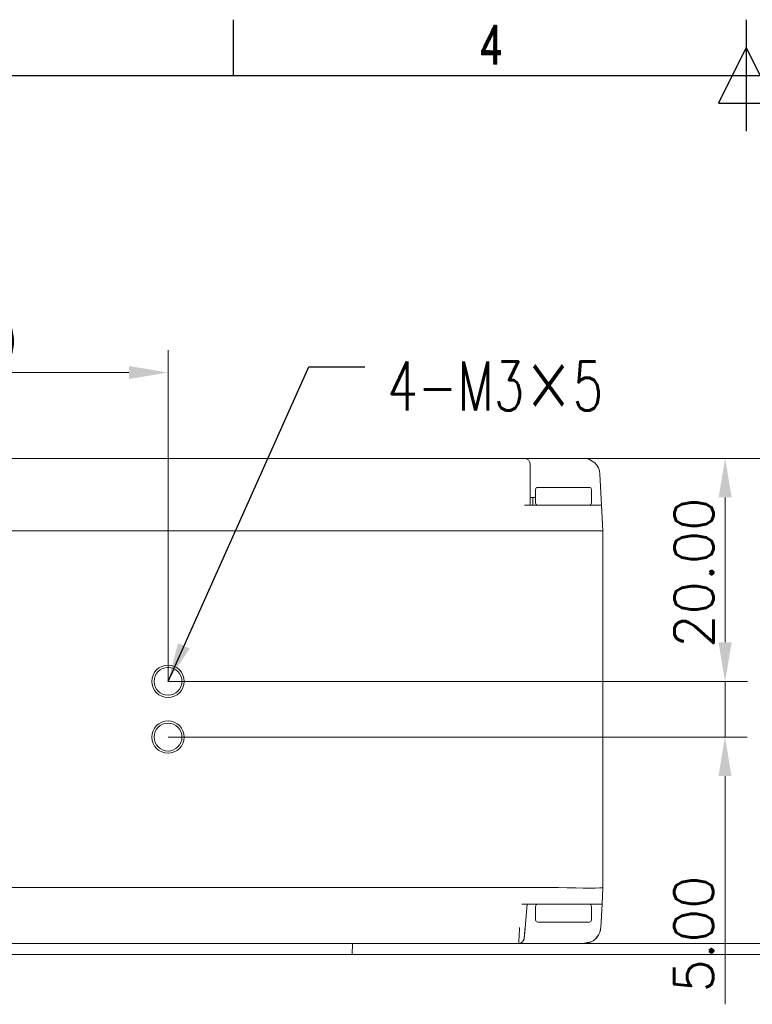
# Model space of a CAD drawing. Header units: millimetres. Extents: x 0 to 420, y 0 to 297.
# Tile 17 of 44: x 145 to 211, y 204 to 292. Entities that reach past the tile are written whole.
import ezdxf

# ---------------------------------------------------------------- set-up
doc = ezdxf.new("R2010")
doc.units = ezdxf.units.MM
doc.layers.add('1', color=7, linetype='Continuous', true_color=0xffffff)
doc.layers.add('171', color=7, linetype='Continuous', true_color=0xffffff)
doc.styles.add('blockfont', font='simplex.shx')
doc.styles.add('chinesef_fs', font='simplex.shx', dxfattribs={"bigfont": 'gbcbig.shx'})
doc.dimstyles.get("Standard").update_dxf_attribs({"dimtxt": 0.18, "dimasz": 0.18, "dimexe": 0.18, "dimexo": 0.0625, "dimgap": 0.09, "dimtad": 0, "dimtih": 1, "dimtoh": 1, "dimdec": 4, "dimzin": 0, "dimdsep": 46, "dimtxsty": 'Standard', "dimcen": 0.09, "dimclre": 7, "dimclrt": 7, "dimadec": 0, "dimazin": 0, "dimtfac": 1, "dimtdec": 4, "dimtofl": 0, "dimtmove": 0, "dimatfit": 3, "dimfxl": 1, "dimtolj": 1, "dimtzin": 0, "dimarcsym": 0})

# ---------------------------------------------------------------- blocks, each defined once
blk = doc.blocks.new('LABLE3D_2', base_point=(179.734, 244.894))
at = {"layer": '171', "color": 250, "linetype": 'Continuous', "lineweight": 18, "insert": (181.759, 240.977), "char_height": 2.5, "attachment_point": 7, "line_spacing_factor": 0.903614, "style": 'chinesef_fs'}
blk.add_mtext('{\\H1.7514x;\\W0.7281;4-M3\\fSimSun|b0|i0|c134|p2;×\\Fsimplex,gbcbig|c134;5}', dxfattribs=at)
blk = doc.blocks.new('*D23')
at = {"layer": '171', "color": 250, "linetype": 'Continuous', "lineweight": 13, "transparency": 16777216}
for p, q in [((208.098, 236.157), (208.098, 239.657)), ((208.098, 232.657), (208.098, 227.657)), ((208.098, 224.157), (208.098, 203.69))]:
    blk.add_line(p, q, dxfattribs=at)
at = {"layer": '171', "color": 124, "linetype": 'Continuous', "lineweight": 13, "transparency": 16777216}
for p, q in [((158.148, 232.657), (210.098, 232.657)), ((158.148, 227.657), (210.098, 227.657))]:
    blk.add_line(p, q, dxfattribs=at)
at = {"layer": '171', "color": 250, "linetype": 'Continuous', "lineweight": 18, "transparency": 16777216}
for points in [[(207.515, 236.157), (208.682, 236.157), (208.098, 232.657)], [(207.515, 224.157), (208.682, 224.157), (208.098, 227.657)]]:
    blk.add_solid(points, dxfattribs=at)
at = {"layer": 'Defpoints', "color": 0, "linetype": 'Continuous', "lineweight": 18, "transparency": 16777216}
for p in [(158.148, 232.657), (208.098, 232.657), (158.148, 227.657)]:
    blk.add_point(p, dxfattribs=at)
at = {"layer": '171', "color": 250, "linetype": 'Continuous', "lineweight": 13, "transparency": 16777216, "insert": (203.548, 204.74), "char_height": 3.5, "attachment_point": 1, "rotation": 90, "style": 'blockfont'}
blk.add_mtext('\\A1;5.00', dxfattribs=at)
blk = doc.blocks.new('*D24')
at = {"layer": '171', "color": 124, "linetype": 'Continuous', "lineweight": 13, "transparency": 16777216}
for p, q in [((190.113, 252.657), (210.111, 252.657)), ((158.148, 232.657), (210.111, 232.657))]:
    blk.add_line(p, q, dxfattribs=at)
at = {"layer": '171', "color": 250, "linetype": 'Continuous', "lineweight": 13, "transparency": 16777216}
blk.add_line((208.111, 249.157), (208.111, 236.157), dxfattribs=at)
at = {"layer": '171', "color": 250, "linetype": 'Continuous', "lineweight": 18, "transparency": 16777216}
for points in [[(207.528, 249.157), (208.694, 249.157), (208.111, 252.657)], [(207.528, 236.157), (208.694, 236.157), (208.111, 232.657)]]:
    blk.add_solid(points, dxfattribs=at)
at = {"layer": 'Defpoints', "color": 0, "linetype": 'Continuous', "lineweight": 18, "transparency": 16777216}
for p in [(190.113, 252.657), (158.148, 232.657), (208.111, 232.657)]:
    blk.add_point(p, dxfattribs=at)
at = {"layer": '171', "color": 250, "linetype": 'Continuous', "lineweight": 13, "transparency": 16777216, "insert": (203.561, 235.657), "char_height": 3.5, "attachment_point": 1, "rotation": 90, "style": 'blockfont'}
blk.add_mtext('\\A1;20.00', dxfattribs=at)
blk = doc.blocks.new('*D26')
at = {"layer": '171', "color": 124, "linetype": 'Continuous', "lineweight": 13, "transparency": 16777216}
for p, q in [((195.384, 252.657), (222.265, 252.657)), ((195.463, 209.157), (222.265, 209.157))]:
    blk.add_line(p, q, dxfattribs=at)
at = {"layer": '171', "color": 250, "linetype": 'Continuous', "lineweight": 13, "transparency": 16777216}
blk.add_line((220.265, 249.157), (220.265, 212.657), dxfattribs=at)
at = {"layer": '171', "color": 250, "linetype": 'Continuous', "lineweight": 18, "transparency": 16777216}
for points in [[(219.682, 249.157), (220.848, 249.157), (220.265, 252.657)], [(219.682, 212.657), (220.848, 212.657), (220.265, 209.157)]]:
    blk.add_solid(points, dxfattribs=at)
at = {"layer": 'Defpoints', "color": 0, "linetype": 'Continuous', "lineweight": 18, "transparency": 16777216}
for p in [(195.384, 252.657), (195.463, 209.157), (220.265, 209.157)]:
    blk.add_point(p, dxfattribs=at)
at = {"layer": '171', "color": 250, "linetype": 'Continuous', "lineweight": 13, "transparency": 16777216, "insert": (215.715, 223.907), "char_height": 3.5, "attachment_point": 1, "rotation": 90, "style": 'blockfont'}
blk.add_mtext('\\A1;43.50', dxfattribs=at)
blk = doc.blocks.new('*D28')
at = {"color": 124, "linetype": 'Continuous', "lineweight": 13, "transparency": 16777216}
for p, q in [((118.148, 232.657), (118.148, 262.356)), ((158.148, 232.657), (158.148, 262.356))]:
    blk.add_line(p, q, dxfattribs=at)
at = {"color": 250, "linetype": 'Continuous', "lineweight": 13, "transparency": 16777216}
blk.add_line((121.648, 260.356), (154.648, 260.356), dxfattribs=at)
at = {"color": 250, "lineweight": 18, "transparency": 16777216}
for points in [[(121.648, 260.939), (121.648, 259.773), (118.148, 260.356)], [(154.648, 260.939), (154.648, 259.773), (158.148, 260.356)]]:
    blk.add_solid(points, dxfattribs=at)
at = {"layer": 'Defpoints', "color": 0, "lineweight": 18, "transparency": 16777216}
for p in [(158.148, 260.356), (118.148, 232.657), (158.148, 232.657)]:
    blk.add_point(p, dxfattribs=at)
at = {"color": 250, "lineweight": 18, "transparency": 16777216, "insert": (131.148, 264.906), "char_height": 3.5, "attachment_point": 1, "style": 'blockfont'}
blk.add_mtext('\\A1;40.00', dxfattribs=at)
blk = doc.blocks.new('*D31')
at = {"layer": '171', "color": 124, "linetype": 'Continuous', "lineweight": 13, "transparency": 16777216}
for p, q in [((195.384, 252.657), (232.643, 252.657)), ((174.648, 208.157), (232.643, 208.157))]:
    blk.add_line(p, q, dxfattribs=at)
at = {"layer": '171', "color": 250, "linetype": 'Continuous', "lineweight": 13, "transparency": 16777216}
blk.add_line((230.643, 249.157), (230.643, 211.657), dxfattribs=at)
at = {"layer": '171', "color": 250, "linetype": 'Continuous', "lineweight": 18, "transparency": 16777216}
for points in [[(230.059, 249.157), (231.226, 249.157), (230.643, 252.657)], [(230.059, 211.657), (231.226, 211.657), (230.643, 208.157)]]:
    blk.add_solid(points, dxfattribs=at)
at = {"layer": 'Defpoints', "color": 0, "linetype": 'Continuous', "lineweight": 18, "transparency": 16777216}
for p in [(195.384, 252.657), (174.648, 208.157), (230.643, 208.157)]:
    blk.add_point(p, dxfattribs=at)
at = {"layer": '171', "color": 250, "linetype": 'Continuous', "lineweight": 13, "transparency": 16777216, "insert": (226.093, 223.407), "char_height": 3.5, "attachment_point": 1, "rotation": 90, "style": 'blockfont'}
blk.add_mtext('\\A1;44.50', dxfattribs=at)

msp = doc.modelspace()

# ---------------------------------------------------------------- linework, layer by layer
at = {"layer": '1', "color": 18, "linetype": 'Continuous', "lineweight": 25}
for p, q in [((164, 292), (164, 287)), ((210, 292), (210, 282)), ((210, 289.5), (207.5, 284.5)), ((212.5, 284.5), (210, 289.5)), ((10, 287), (410, 287)), ((207.5, 284.5), (212.5, 284.5))]:
    msp.add_line(p, q, dxfattribs=at)
at = {"layer": '1', "color": 18, "linetype": 'Continuous', "lineweight": 13}
for p, q in [((187.598, 291.5), (186.267, 289.194)), ((186.267, 289.143), (187.627, 291.5)), ((187.63, 291.454), (186.267, 289.092)), ((186.31, 289.32), (187.569, 291.5)), ((187.539, 291.5), (186.481, 289.668)), ((186.653, 290.015), (187.51, 291.5)), ((187.481, 291.5), (186.824, 290.363)), ((186.995, 290.71), (187.451, 291.5)), ((187.422, 291.5), (187.167, 291.058)), ((187.338, 291.405), (187.393, 291.5)), ((187.63, 290.941), (187.349, 291.428)), ((187.35, 291.43), (187.63, 291.43)), ((187.363, 291.456), (187.63, 290.992)), ((187.63, 291.455), (187.363, 291.455)), ((187.375, 291.48), (187.63, 291.48)), ((187.63, 291.043), (187.376, 291.483)), ((187.396, 291.5), (187.63, 291.094)), ((187.63, 291.144), (187.425, 291.5)), ((187.454, 291.5), (187.63, 291.195)), ((187.63, 291.246), (187.484, 291.5)), ((187.513, 291.5), (187.63, 291.297)), ((187.63, 291.348), (187.542, 291.5)), ((187.572, 291.5), (187.63, 291.398)), ((187.63, 291.449), (187.601, 291.5)), ((186.267, 289.042), (187.63, 291.404)), ((187.63, 291.353), (186.267, 288.991)), ((186.267, 288.94), (187.24, 290.626)), ((187.199, 290.54), (186.912, 290.54)), ((187.073, 290.281), (186.917, 290.551)), ((186.924, 290.566), (187.211, 290.566)), ((186.93, 290.578), (187.086, 290.309)), ((187.223, 290.591), (186.937, 290.591)), ((187.099, 290.337), (186.944, 290.606)), ((186.949, 290.617), (187.236, 290.617)), ((186.957, 290.633), (187.113, 290.364)), ((187.248, 290.642), (186.962, 290.642)), ((187.126, 290.392), (186.971, 290.661)), ((186.974, 290.667), (187.26, 290.667)), ((186.984, 290.688), (187.14, 290.419)), ((187.273, 290.693), (186.987, 290.693)), ((187.153, 290.447), (186.998, 290.715)), ((186.999, 290.718), (187.285, 290.718)), ((187.297, 290.744), (187.012, 290.744)), ((187.012, 290.743), (187.167, 290.474)), ((187.024, 290.769), (187.31, 290.769)), ((187.18, 290.502), (187.025, 290.77)), ((187.322, 290.794), (187.037, 290.794)), ((187.039, 290.798), (187.193, 290.53)), ((187.049, 290.82), (187.63, 290.82)), ((187.207, 290.557), (187.052, 290.825)), ((187.63, 290.845), (187.062, 290.845)), ((187.066, 290.853), (187.22, 290.585)), ((187.075, 290.871), (187.63, 290.871)), ((187.234, 290.612), (187.079, 290.88)), ((187.63, 290.896), (187.087, 290.896)), ((187.093, 290.907), (187.247, 290.64)), ((187.1, 290.921), (187.63, 290.921)), ((187.26, 290.668), (187.106, 290.935)), ((187.63, 290.947), (187.112, 290.947)), ((187.12, 290.962), (187.274, 290.695)), ((187.125, 290.972), (187.63, 290.972)), ((187.287, 290.723), (187.133, 290.99)), ((187.63, 290.998), (187.137, 290.998)), ((187.147, 291.017), (187.301, 290.75)), ((187.15, 291.023), (187.63, 291.023)), ((187.314, 290.778), (187.16, 291.044)), ((187.63, 291.048), (187.162, 291.048)), ((187.174, 291.072), (187.327, 290.806)), ((187.175, 291.074), (187.63, 291.074)), ((187.63, 290.331), (187.187, 291.099)), ((187.63, 291.099), (187.187, 291.099)), ((187.2, 291.125), (187.63, 291.125)), ((187.201, 291.127), (187.63, 290.382)), ((187.63, 291.15), (187.212, 291.15)), ((187.63, 290.433), (187.214, 291.154)), ((187.225, 291.176), (187.63, 291.176)), ((187.228, 291.181), (187.63, 290.484)), ((187.63, 291.201), (187.237, 291.201)), ((187.63, 290.535), (187.241, 291.209)), ((187.25, 291.226), (187.63, 291.226)), ((187.255, 291.236), (187.63, 290.585)), ((187.63, 291.252), (187.262, 291.252)), ((187.63, 290.636), (187.268, 291.264)), ((187.275, 291.277), (187.63, 291.277)), ((187.282, 291.291), (187.63, 290.687)), ((187.63, 291.303), (187.287, 291.303)), ((187.63, 290.738), (187.295, 291.318)), ((187.3, 291.328), (187.63, 291.328)), ((187.309, 291.346), (187.63, 290.789)), ((187.63, 291.353), (187.312, 291.353)), ((187.63, 290.84), (187.322, 291.373)), ((187.325, 291.379), (187.63, 291.379)), ((187.33, 290.781), (187.63, 291.302)), ((187.63, 291.251), (187.33, 290.73)), ((187.33, 290.679), (187.63, 291.2)), ((187.63, 291.15), (187.33, 290.629)), ((187.33, 290.578), (187.63, 291.099)), ((187.63, 291.048), (187.33, 290.527)), ((187.33, 290.476), (187.63, 290.997)), ((187.63, 290.946), (187.33, 290.425)), ((187.33, 290.375), (187.63, 290.896)), ((187.63, 290.845), (187.33, 290.324)), ((187.33, 290.802), (187.63, 290.281)), ((187.33, 290.273), (187.63, 290.794)), ((187.63, 290.794), (187.33, 290.794)), ((187.33, 290.769), (187.63, 290.769)), ((187.63, 290.23), (187.33, 290.751)), ((187.63, 290.744), (187.33, 290.744)), ((187.63, 290.743), (187.33, 290.222)), ((187.33, 290.718), (187.63, 290.718)), ((187.33, 290.7), (187.63, 290.179)), ((187.63, 290.693), (187.33, 290.693)), ((187.33, 290.171), (187.63, 290.692)), ((187.33, 290.667), (187.63, 290.667)), ((187.63, 290.128), (187.33, 290.649)), ((187.63, 290.642), (187.33, 290.121)), ((187.63, 290.642), (187.33, 290.642)), ((187.33, 290.617), (187.63, 290.617)), ((187.33, 290.598), (187.63, 290.077)), ((187.33, 290.07), (187.63, 290.591)), ((187.63, 290.591), (187.33, 290.591)), ((187.33, 290.566), (187.63, 290.566)), ((187.63, 290.027), (187.33, 290.548)), ((187.63, 290.54), (187.33, 290.54)), ((187.336, 291.401), (187.63, 290.89)), ((187.63, 291.404), (187.337, 291.404)), ((187.084, 290.305), (186.267, 288.889)), ((186.267, 288.838), (186.928, 289.984)), ((186.772, 289.662), (186.296, 288.838)), ((186.644, 289.399), (186.485, 289.674)), ((186.779, 289.677), (186.486, 289.677)), ((186.498, 289.702), (186.791, 289.702)), ((186.498, 289.701), (186.657, 289.426)), ((186.803, 289.727), (186.511, 289.727)), ((186.67, 289.454), (186.512, 289.729)), ((186.523, 289.753), (186.816, 289.753)), ((186.525, 289.756), (186.684, 289.481)), ((186.828, 289.778), (186.536, 289.778)), ((186.697, 289.509), (186.539, 289.784)), ((186.549, 289.804), (186.84, 289.804)), ((186.552, 289.811), (186.711, 289.537)), ((186.853, 289.829), (186.561, 289.829)), ((186.724, 289.564), (186.566, 289.838)), ((186.574, 289.854), (186.865, 289.854)), ((186.579, 289.866), (186.737, 289.592)), ((186.877, 289.88), (186.586, 289.88)), ((186.751, 289.619), (186.593, 289.893)), ((186.599, 289.905), (186.89, 289.905)), ((186.606, 289.921), (186.764, 289.647)), ((186.902, 289.931), (186.611, 289.931)), ((186.778, 289.675), (186.62, 289.948)), ((186.624, 289.956), (186.915, 289.956)), ((186.633, 289.975), (186.791, 289.702)), ((186.927, 289.982), (186.636, 289.982)), ((186.804, 289.73), (186.647, 290.003)), ((186.649, 290.007), (186.939, 290.007)), ((186.66, 290.03), (186.818, 289.757)), ((186.952, 290.032), (186.661, 290.032)), ((186.831, 289.785), (186.674, 290.058)), ((186.674, 290.058), (186.964, 290.058)), ((186.976, 290.083), (186.686, 290.083)), ((186.687, 290.085), (186.845, 289.812)), ((186.699, 290.109), (186.989, 290.109)), ((186.858, 289.84), (186.701, 290.113)), ((187.001, 290.134), (186.711, 290.134)), ((186.714, 290.14), (186.872, 289.868)), ((186.724, 290.159), (187.013, 290.159)), ((186.885, 289.895), (186.728, 290.167)), ((187.026, 290.185), (186.736, 290.185)), ((186.741, 290.195), (186.898, 289.923)), ((186.749, 290.21), (187.038, 290.21)), ((186.912, 289.95), (186.755, 290.222)), ((187.05, 290.236), (186.761, 290.236)), ((186.768, 290.25), (186.925, 289.978)), ((186.774, 290.261), (187.063, 290.261)), ((186.939, 290.006), (186.782, 290.277)), ((187.075, 290.286), (186.786, 290.286)), ((186.795, 290.304), (186.952, 290.033)), ((186.799, 290.312), (187.087, 290.312)), ((186.965, 290.061), (186.809, 290.332)), ((187.1, 290.337), (186.812, 290.337)), ((186.822, 290.359), (186.979, 290.088)), ((186.824, 290.363), (187.112, 290.363)), ((186.992, 290.116), (186.836, 290.387)), ((187.124, 290.388), (186.837, 290.388)), ((186.849, 290.414), (187.006, 290.143)), ((186.849, 290.413), (187.137, 290.413)), ((187.149, 290.439), (186.862, 290.439)), ((187.019, 290.171), (186.863, 290.441)), ((186.874, 290.464), (187.161, 290.464)), ((186.876, 290.469), (187.032, 290.199)), ((187.174, 290.49), (186.887, 290.49)), ((187.046, 290.226), (186.89, 290.496)), ((186.899, 290.515), (187.186, 290.515)), ((186.903, 290.524), (187.059, 290.254)), ((187.63, 289.727), (187.117, 288.838)), ((187.146, 288.838), (187.63, 289.676)), ((187.63, 290.54), (187.33, 290.019)), ((187.33, 290.515), (187.63, 290.515)), ((187.33, 290.497), (187.63, 289.976)), ((187.63, 290.49), (187.33, 290.49)), ((187.33, 289.968), (187.63, 290.489)), ((187.33, 290.464), (187.63, 290.464)), ((187.63, 289.925), (187.33, 290.446)), ((187.63, 290.439), (187.33, 290.439)), ((187.63, 290.438), (187.33, 289.917)), ((187.33, 290.413), (187.63, 290.413)), ((187.33, 290.395), (187.63, 289.874)), ((187.33, 289.867), (187.63, 290.388)), ((187.63, 290.388), (187.33, 290.388)), ((187.33, 290.363), (187.63, 290.363)), ((187.63, 289.823), (187.33, 290.344)), ((187.63, 290.337), (187.33, 289.816)), ((187.63, 290.337), (187.33, 290.337)), ((187.33, 290.312), (187.63, 290.312)), ((187.33, 290.294), (187.63, 289.773)), ((187.33, 289.765), (187.63, 290.286)), ((187.63, 290.286), (187.33, 290.286)), ((187.33, 290.261), (187.63, 290.261)), ((187.63, 289.722), (187.33, 290.243)), ((187.63, 290.236), (187.33, 290.236)), ((187.63, 290.235), (187.33, 289.714)), ((187.33, 290.21), (187.63, 290.21)), ((187.33, 290.192), (187.63, 289.671)), ((187.63, 290.185), (187.33, 290.185)), ((187.33, 289.663), (187.63, 290.184)), ((187.33, 290.159), (187.63, 290.159)), ((187.63, 289.62), (187.33, 290.141)), ((187.63, 290.134), (187.33, 289.613)), ((187.63, 290.134), (187.33, 290.134)), ((187.33, 290.109), (187.63, 290.109)), ((187.33, 290.09), (187.63, 289.569)), ((187.33, 289.562), (187.63, 290.083)), ((187.63, 290.083), (187.33, 290.083)), ((187.33, 290.058), (187.63, 290.058)), ((187.63, 289.518), (187.33, 290.04)), ((187.63, 290.032), (187.33, 289.511)), ((187.63, 290.032), (187.33, 290.032)), ((187.33, 290.007), (187.63, 290.007)), ((187.33, 289.989), (187.63, 289.468)), ((187.63, 289.982), (187.33, 289.982)), ((187.33, 289.46), (187.63, 289.981)), ((187.33, 289.956), (187.63, 289.956)), ((187.63, 289.417), (187.33, 289.938)), ((187.63, 289.931), (187.33, 289.931)), ((187.63, 289.93), (187.33, 289.409)), ((187.33, 289.905), (187.63, 289.905)), ((187.33, 289.887), (187.63, 289.366)), ((187.33, 289.359), (187.63, 289.88)), ((187.63, 289.88), (187.33, 289.88)), ((187.33, 289.854), (187.63, 289.854)), ((187.63, 289.315), (187.33, 289.836)), ((187.63, 289.829), (187.33, 289.308)), ((187.63, 289.829), (187.33, 289.829)), ((187.33, 289.804), (187.63, 289.804)), ((187.33, 289.786), (187.63, 289.264)), ((187.33, 289.257), (187.63, 289.778)), ((187.63, 289.778), (187.33, 289.778)), ((187.33, 289.753), (187.63, 289.753)), ((187.847, 288.838), (187.33, 289.735)), ((187.63, 289.727), (187.33, 289.727)), ((187.33, 289.702), (187.63, 289.702)), ((187.33, 289.684), (187.818, 288.838)), ((187.63, 289.677), (187.33, 289.677)), ((187.961, 289.219), (186.267, 289.219)), ((186.267, 289.194), (187.961, 289.194)), ((186.267, 289.188), (186.469, 288.838)), ((187.961, 289.169), (186.267, 289.169)), ((186.267, 289.143), (187.961, 289.143)), ((186.439, 288.838), (186.267, 289.137)), ((187.961, 289.118), (186.267, 289.118)), ((186.267, 289.092), (187.961, 289.092)), ((186.267, 289.086), (186.41, 288.838)), ((187.961, 289.067), (186.267, 289.067)), ((186.267, 289.042), (187.961, 289.042)), ((186.381, 288.838), (186.267, 289.035)), ((187.961, 289.016), (186.267, 289.016)), ((186.267, 288.991), (187.961, 288.991)), ((186.267, 288.984), (186.351, 288.838)), ((187.961, 288.965), (186.267, 288.965)), ((186.267, 288.94), (187.961, 288.94)), ((186.322, 288.838), (186.267, 288.934)), ((187.961, 288.915), (186.267, 288.915)), ((186.267, 288.889), (187.961, 288.889)), ((186.267, 288.883), (186.293, 288.838)), ((187.961, 288.864), (186.267, 288.864)), ((186.267, 288.838), (187.961, 288.838)), ((186.498, 288.838), (186.268, 289.235)), ((186.273, 289.245), (186.569, 289.245)), ((186.282, 289.263), (186.527, 288.838)), ((186.581, 289.27), (186.286, 289.27)), ((186.557, 288.838), (186.295, 289.29)), ((186.298, 289.296), (186.593, 289.296)), ((186.309, 289.318), (186.586, 288.838)), ((186.606, 289.321), (186.311, 289.321)), ((186.615, 288.838), (186.322, 289.345)), ((186.323, 289.346), (186.618, 289.346)), ((186.325, 288.838), (186.616, 289.341)), ((186.336, 289.373), (186.645, 288.838)), ((186.631, 289.372), (186.336, 289.372)), ((186.348, 289.397), (186.643, 289.397)), ((186.674, 288.838), (186.35, 289.4)), ((186.582, 289.232), (186.354, 288.838)), ((186.655, 289.423), (186.361, 289.423)), ((186.363, 289.427), (186.703, 288.838)), ((186.373, 289.448), (186.668, 289.448)), ((186.733, 288.838), (186.377, 289.455)), ((186.384, 288.838), (186.611, 289.232)), ((186.68, 289.473), (186.386, 289.473)), ((186.39, 289.482), (186.762, 288.838)), ((186.398, 289.499), (186.692, 289.499)), ((186.563, 289.233), (186.404, 289.51)), ((186.705, 289.524), (186.411, 289.524)), ((186.641, 289.232), (186.413, 288.838)), ((186.417, 289.537), (186.577, 289.261)), ((186.423, 289.55), (186.717, 289.55)), ((186.59, 289.288), (186.431, 289.564)), ((186.729, 289.575), (186.436, 289.575)), ((186.442, 288.838), (186.67, 289.232)), ((186.444, 289.592), (186.603, 289.316)), ((186.448, 289.6), (186.742, 289.6)), ((186.617, 289.344), (186.458, 289.619)), ((186.754, 289.626), (186.461, 289.626)), ((186.471, 289.647), (186.63, 289.371)), ((186.699, 289.232), (186.472, 288.838)), ((186.473, 289.651), (186.766, 289.651)), ((186.501, 288.838), (186.729, 289.232)), ((186.758, 289.232), (186.53, 288.838)), ((186.56, 288.838), (186.787, 289.232)), ((186.791, 288.838), (186.564, 289.232)), ((186.817, 289.232), (186.589, 288.838)), ((186.593, 289.232), (186.821, 288.838)), ((186.618, 288.838), (186.846, 289.232)), ((186.85, 288.838), (186.623, 289.232)), ((186.875, 289.232), (186.648, 288.838)), ((186.652, 289.232), (186.879, 288.838)), ((186.677, 288.838), (186.905, 289.232)), ((186.909, 288.838), (186.681, 289.232)), ((186.934, 289.232), (186.706, 288.838)), ((186.711, 289.232), (186.938, 288.838)), ((186.736, 288.838), (186.963, 289.232)), ((186.967, 288.838), (186.74, 289.232)), ((186.992, 289.232), (186.765, 288.838)), ((186.769, 289.232), (186.997, 288.838)), ((186.794, 288.838), (187.022, 289.232)), ((187.026, 288.838), (186.799, 289.232)), ((187.051, 289.232), (186.824, 288.838)), ((186.828, 289.232), (187.055, 288.838)), ((186.853, 288.838), (187.08, 289.232)), ((187.085, 288.838), (186.857, 289.232)), ((187.11, 289.232), (186.882, 288.838)), ((186.887, 289.232), (187.114, 288.838)), ((186.912, 288.838), (187.139, 289.232)), ((187.143, 288.838), (186.916, 289.232)), ((187.168, 289.232), (186.941, 288.838)), ((186.945, 289.232), (187.173, 288.838)), ((186.97, 288.838), (187.198, 289.232)), ((187.202, 288.838), (186.975, 289.232)), ((187.227, 289.232), (187, 288.838)), ((187.004, 289.232), (187.231, 288.838)), ((187.029, 288.838), (187.256, 289.232)), ((187.261, 288.838), (187.033, 289.232)), ((187.286, 289.232), (187.058, 288.838)), ((187.063, 289.232), (187.29, 288.838)), ((187.088, 288.838), (187.315, 289.232)), ((187.319, 288.838), (187.092, 289.232)), ((187.121, 289.232), (187.63, 288.35)), ((187.63, 288.401), (187.151, 289.232)), ((187.63, 289.626), (187.176, 288.838)), ((187.18, 289.232), (187.63, 288.452)), ((187.205, 288.838), (187.63, 289.575)), ((187.63, 288.502), (187.209, 289.232)), ((187.63, 289.524), (187.234, 288.838)), ((187.239, 289.232), (187.63, 288.553)), ((187.264, 288.838), (187.63, 289.473)), ((187.63, 288.604), (187.268, 289.232)), ((187.63, 289.422), (187.293, 288.838)), ((187.297, 289.232), (187.63, 288.655)), ((187.322, 288.838), (187.63, 289.372)), ((187.63, 288.706), (187.327, 289.232)), ((187.33, 289.651), (187.63, 289.651)), ((187.789, 288.838), (187.33, 289.633)), ((187.63, 289.626), (187.33, 289.626)), ((187.33, 289.6), (187.63, 289.6)), ((187.33, 289.582), (187.759, 288.838)), ((187.63, 289.575), (187.33, 289.575)), ((187.33, 289.55), (187.63, 289.55)), ((187.73, 288.838), (187.33, 289.531)), ((187.63, 289.524), (187.33, 289.524)), ((187.33, 289.499), (187.63, 289.499)), ((187.33, 289.481), (187.701, 288.838)), ((187.63, 289.473), (187.33, 289.473)), ((187.33, 289.448), (187.63, 289.448)), ((187.671, 288.838), (187.33, 289.43)), ((187.63, 289.423), (187.33, 289.423)), ((187.33, 289.397), (187.63, 289.397)), ((187.33, 289.379), (187.642, 288.838)), ((187.63, 289.372), (187.33, 289.372)), ((187.33, 289.346), (187.63, 289.346)), ((187.63, 288.807), (187.33, 289.328)), ((187.63, 289.321), (187.33, 288.8)), ((187.63, 289.321), (187.33, 289.321)), ((187.33, 289.296), (187.63, 289.296)), ((187.33, 289.277), (187.63, 288.756)), ((187.33, 288.749), (187.63, 289.27)), ((187.63, 289.27), (187.33, 289.27)), ((187.33, 289.245), (187.63, 289.245)), ((187.638, 289.232), (187.33, 288.698)), ((187.33, 288.647), (187.667, 289.232)), ((187.696, 289.232), (187.33, 288.597)), ((187.33, 288.546), (187.726, 289.232)), ((187.755, 289.232), (187.33, 288.495)), ((187.33, 288.444), (187.784, 289.232)), ((187.814, 289.232), (187.33, 288.393)), ((187.33, 288.343), (187.843, 289.232)), ((187.63, 288.299), (187.33, 288.82)), ((187.63, 288.813), (187.33, 288.292)), ((187.63, 288.813), (187.33, 288.813)), ((187.33, 288.788), (187.63, 288.788)), ((187.872, 289.232), (187.645, 288.838)), ((187.649, 289.232), (187.877, 288.838)), ((187.674, 288.838), (187.902, 289.232)), ((187.906, 288.838), (187.679, 289.232)), ((187.931, 289.232), (187.704, 288.838)), ((187.708, 289.232), (187.935, 288.838)), ((187.733, 288.838), (187.96, 289.232)), ((187.961, 288.844), (187.737, 289.232)), ((187.961, 289.183), (187.762, 288.838)), ((187.767, 289.232), (187.961, 288.895)), ((187.792, 288.838), (187.961, 289.132)), ((187.961, 288.945), (187.796, 289.232)), ((187.961, 289.081), (187.821, 288.838)), ((187.825, 289.232), (187.961, 288.996)), ((187.85, 288.838), (187.961, 289.03)), ((187.961, 289.047), (187.855, 289.232)), ((187.961, 288.98), (187.88, 288.838)), ((187.884, 289.232), (187.961, 289.098)), ((187.909, 288.838), (187.961, 288.929)), ((187.961, 289.149), (187.913, 289.232)), ((187.961, 288.878), (187.938, 288.838)), ((187.943, 289.232), (187.961, 289.199)), ((187.33, 288.769), (187.63, 288.248)), ((187.33, 288.241), (187.63, 288.762)), ((187.63, 288.762), (187.33, 288.762)), ((187.33, 288.737), (187.63, 288.737)), ((187.63, 288.198), (187.33, 288.719)), ((187.63, 288.711), (187.33, 288.19)), ((187.63, 288.711), (187.33, 288.711)), ((187.33, 288.686), (187.63, 288.686)), ((187.33, 288.668), (187.63, 288.147)), ((187.63, 288.661), (187.33, 288.661)), ((187.33, 288.139), (187.63, 288.66)), ((187.33, 288.635), (187.63, 288.635)), ((187.63, 288.096), (187.33, 288.617)), ((187.63, 288.61), (187.33, 288.089)), ((187.63, 288.61), (187.33, 288.61)), ((187.33, 288.584), (187.63, 288.584)), ((187.33, 288.566), (187.63, 288.045)), ((187.33, 288.038), (187.63, 288.559)), ((187.63, 288.559), (187.33, 288.559)), ((187.33, 288.533), (187.63, 288.533)), ((187.627, 288), (187.33, 288.515)), ((187.63, 288.508), (187.33, 288.508)), ((187.33, 288.483), (187.63, 288.483)), ((187.33, 288.465), (187.598, 288)), ((187.63, 288.457), (187.33, 288.457)), ((187.33, 288.432), (187.63, 288.432)), ((187.568, 288), (187.33, 288.414)), ((187.63, 288.406), (187.33, 288.406)), ((187.33, 288.381), (187.63, 288.381)), ((187.33, 288.363), (187.539, 288)), ((187.63, 288.356), (187.33, 288.356)), ((187.33, 288.33), (187.63, 288.33)), ((187.51, 288), (187.33, 288.312)), ((187.63, 288.305), (187.33, 288.305)), ((187.33, 288.279), (187.63, 288.279)), ((187.33, 288.261), (187.48, 288)), ((187.63, 288.254), (187.33, 288.254)), ((187.33, 288.229), (187.63, 288.229)), ((187.451, 288), (187.33, 288.21)), ((187.63, 288.203), (187.33, 288.203)), ((187.33, 288.178), (187.63, 288.178)), ((187.33, 288.16), (187.422, 288)), ((187.63, 288.152), (187.33, 288.152)), ((187.33, 288.127), (187.63, 288.127)), ((187.392, 288), (187.33, 288.109)), ((187.63, 288.102), (187.33, 288.102)), ((187.33, 288.076), (187.63, 288.076)), ((187.33, 288.058), (187.363, 288)), ((187.63, 288.051), (187.33, 288.051)), ((187.33, 288.025), (187.63, 288.025)), ((187.334, 288), (187.33, 288.007)), ((187.63, 288), (187.33, 288)), ((187.63, 288.508), (187.337, 288)), ((187.366, 288), (187.63, 288.457)), ((187.63, 288.406), (187.396, 288)), ((187.425, 288), (187.63, 288.356)), ((187.63, 288.305), (187.454, 288)), ((187.484, 288), (187.63, 288.254)), ((187.63, 288.203), (187.513, 288)), ((187.542, 288), (187.63, 288.152)), ((187.63, 288.102), (187.572, 288)), ((187.601, 288), (187.63, 288.051))]:
    msp.add_line(p, q, dxfattribs=at)
at = {"layer": '1', "color": 250, "linetype": 'Continuous', "lineweight": 13}
for p, q in [((190.113, 252.657), (86.184, 252.657)), ((195.384, 252.657), (193.613, 252.657)), ((190.613, 248.457), (190.613, 251.209)), ((197.028, 248.457), (196.882, 251.235)), ((197.028, 248.457), (197.088, 247.307)), ((197.088, 247.307), (197.148, 246.157)), ((197.148, 246.157), (197.148, 214.157)), ((197.148, 214.156), (197.069, 212.657)), ((190.179, 210.56), (190.363, 212.657)), ((196.961, 210.578), (197.069, 212.657)), ((190.179, 210.561), (190.096, 209.613)), ((189.598, 209.157), (86.698, 209.157)), ((195.463, 209.157), (193.613, 209.157))]:
    msp.add_line(p, q, dxfattribs=at)
at = {"layer": '1', "color": 250, "linetype": 'Continuous', "lineweight": 18}
for p, q in [((190.113, 252.657), (86.184, 252.657)), ((190.113, 252.657), (193.613, 252.657)), ((193.613, 252.657), (195.384, 252.657)), ((190.613, 251.209), (190.613, 252.157)), ((190.613, 248.457), (190.613, 251.209)), ((196.882, 251.235), (197.028, 248.457)), ((191.313, 250.057), (195.913, 250.057)), ((190.863, 249.157), (190.613, 249.157)), ((190.863, 249.157), (191.113, 249.157)), ((190.863, 249.157), (190.863, 248.457)), ((191.113, 248.657), (191.113, 249.857)), ((196.113, 248.657), (196.113, 249.857)), ((193.033, 248.457), (190.113, 248.457)), ((197.028, 248.457), (193.033, 248.457)), ((197.028, 248.457), (197.148, 246.157)), ((83.145, 246.157), (193.148, 246.157)), ((193.148, 246.157), (193.154, 246.157)), ((197.148, 246.157), (197.148, 214.157)), ((83.148, 214.157), (193.148, 214.157)), ((193.154, 214.157), (193.148, 214.157)), ((197.148, 214.157), (197.069, 212.657)), ((197.148, 214.157), (197.148, 214.157)), ((189.863, 212.657), (193.075, 212.657)), ((190.179, 210.561), (190.363, 212.657)), ((191.113, 211.257), (191.113, 212.457)), ((197.069, 212.657), (193.075, 212.657)), ((196.113, 211.257), (196.113, 212.457)), ((197.069, 212.657), (196.961, 210.578)), ((195.913, 211.057), (191.313, 211.057)), ((189.598, 209.157), (86.698, 209.157)), ((174.648, 208.157), (174.701, 209.157)), ((193.613, 209.157), (189.598, 209.157)), ((195.463, 209.157), (193.613, 209.157)), ((195.463, 209.157), (195.463, 209.161)), ((166.148, 208.157), (103.148, 208.157)), ((166.148, 208.157), (174.648, 208.157))]:
    msp.add_line(p, q, dxfattribs=at)
for centre, radius in [((158.148, 232.657), 1.45), ((158.148, 232.657), 1.25), ((158.148, 227.657), 1.45), ((158.148, 227.657), 1.25)]:
    msp.add_circle(centre, radius, dxfattribs=at)
for centre, radius, start, end in [((190.113, 252.157), 0.5, 0, 90), ((195.384, 251.157), 1.5, 3, 90), ((191.313, 249.857), 0.2, 90, 180), ((195.913, 249.857), 0.2, 0, 90), ((191.313, 248.657), 0.2, 180, 270), ((195.913, 248.657), 0.2, 270, 0), ((191.313, 212.457), 0.2, 90, 180), ((195.913, 212.457), 0.2, 0, 90), ((191.313, 211.257), 0.2, 180, 270), ((195.913, 211.257), 0.2, 270, 0), ((189.598, 209.657), 0.5, 270, 344.68975), ((195.463, 210.657), 1.5, 317.00485, 324.04119), ((195.463, 210.657), 1.5, 270, 293.31961)]:
    msp.add_arc(centre, radius, start, end, dxfattribs=at)
at = {"layer": '1', "color": 250, "linetype": 'Continuous', "lineweight": 13}
msp.add_arc((195.384, 251.157), 1.5, 3, 90, dxfattribs=at)
at = {"layer": '1', "color": 250, "linetype": 'Continuous', "lineweight": 18}
msp.add_ellipse((193.148, 214.261), major_axis=(-4, 0.105), ratio=0.02615, start_param=1.572851, end_param=3.140907, dxfattribs=at)
for points, knots in [([(197.148, 246.157), (197.148, 246.157), (197.043, 246.157), (196.643, 246.157), (196.347, 246.157), (195.607, 246.157), (195.165, 246.157), (194.199, 246.157), (193.676, 246.157), (193.154, 246.157)], [0, 0, 0, 0, 0.25, 0.25, 0.5, 0.5, 0.75, 0.75, 1, 1, 1, 1]), ([(190.126, 209.951), (190.126, 209.952), (190.128, 209.977), (190.133, 210.027), (190.139, 210.106), (190.147, 210.19), (190.154, 210.278), (190.162, 210.369), (190.171, 210.464), (190.176, 210.528), (190.179, 210.561)], [0, 0, 0, 0, 0.005718, 0.147758, 0.289798, 0.431839, 0.573879, 0.715919, 0.85796, 1, 1, 1, 1]), ([(196.012, 209.266), (196.013, 209.266), (196.199, 209.302), (196.51, 209.558), (196.852, 210.011), (196.939, 210.375), (196.952, 210.571)], [0, 0, 0, 0, 0.00209, 0.334811, 0.667426, 1, 1, 1, 1]), ([(196.961, 210.578), (196.958, 210.53), (196.948, 210.435), (196.921, 210.296), (196.88, 210.16), (196.827, 210.028), (196.761, 209.902), (196.684, 209.783), (196.596, 209.671), (196.498, 209.569), (196.391, 209.476), (196.275, 209.393), (196.153, 209.322), (196.064, 209.282), (196.018, 209.263), (196.015, 209.262)], [0, 0, 0, 0, 0.082929, 0.165858, 0.248787, 0.331716, 0.414645, 0.497574, 0.580503, 0.663432, 0.746361, 0.82929, 0.912219, 0.995148, 1, 1, 1, 1]), ([(190.08, 209.525), (190.081, 209.527), (190.086, 209.583), (190.098, 209.726), (190.109, 209.851), (190.11, 209.865)], [0, 0, 0, 0, 0.471524, 0.943048, 1, 1, 1, 1])]:
    msp.add_open_spline(points, degree=3, knots=knots, dxfattribs=at)
for points, degree in [([(189.598, 209.157), (189.598, 209.157), (189.598, 209.161), (189.6, 209.181), (189.602, 209.215), (189.604, 209.261), (189.608, 209.319), (189.612, 209.39), (189.617, 209.472), (189.622, 209.564), (189.628, 209.667), (189.634, 209.778), (189.641, 209.897), (189.649, 210.023), (189.656, 210.154), (189.664, 210.291), (189.673, 210.433), (189.678, 210.53), (189.681, 210.578)], 3), ([(190.11, 209.865), (190.135, 210.15), (190.171, 210.557)], 2), ([(195.463, 209.161), (196.012, 209.266)], 1)]:
    msp.add_open_spline(points, degree=degree, dxfattribs=at)

# ---------------------------------------------------------------- block references
at = {"layer": '171', "color": 250, "linetype": 'Continuous', "lineweight": 13}
msp.add_blockref('LABLE3D_2', (175.784, 260.878), dxfattribs=at)

# ---------------------------------------------------------------- dimensions: what is measured, and where the dimension line sits
at = {"color": 250, "lineweight": 18}
dim = msp.add_linear_dim(base=(158.148, 260.356), p1=(118.148, 232.657), p2=(158.148, 232.657), dimstyle='Standard', override={"dimtxt": 3.5, "dimasz": 3.5, "dimexe": 2, "dimexo": 0, "dimgap": 1.05, "dimtad": 1, "dimtih": 1, "dimtoh": 0, "dimdec": 2, "dimlfac": 1, "dimdsep": 46, "dimlunit": 2, "dimtxsty": 'blockfont', "dimsah": 1, "dimse1": 0, "dimse2": 0, "dimsd1": 0, "dimsd2": 0, "dimclrd": 250, "dimclre": 124, "dimclrt": 250, "dimtol": 0, "dimtm": -0.1, "dimtfac": 0.571429, "dimtdec": 2, "dimtofl": 1, "dimtmove": 0, "dimatfit": 2, "dimlwd": 13, "dimlwe": 13}, dxfattribs=at)
dim.commit()
dim.dimension.update_dxf_attribs({"geometry": '*D28', "text_midpoint": (138.148, 260.356), "dimtype": 160})
at = {"layer": '171', "color": 250, "linetype": 'Continuous', "lineweight": 13}
for base, p1, p2, picture, middle in [((208.111, 232.657), (190.113, 252.657), (158.148, 232.657), '*D24', (208.111, 242.657)), ((230.643, 208.157), (195.384, 252.657), (174.648, 208.157), '*D31', (230.643, 230.407)), ((220.265, 209.157), (195.384, 252.657), (195.463, 209.157), '*D26', (220.265, 230.907)), ((208.098, 232.657), (158.148, 227.657), (158.148, 232.657), '*D23', (208.098, 210.073))]:
    dim = msp.add_linear_dim(base=base, p1=p1, p2=p2, angle=90, dimstyle='Standard', override={"dimtxt": 3.5, "dimasz": 3.5, "dimexe": 2, "dimexo": 0, "dimgap": 1.05, "dimtad": 1, "dimtih": 0, "dimtoh": 0, "dimdec": 2, "dimlfac": 1, "dimdsep": 46, "dimlunit": 2, "dimtxsty": 'blockfont', "dimsah": 1, "dimse1": 0, "dimse2": 0, "dimsd1": 0, "dimsd2": 0, "dimclrd": 250, "dimclre": 124, "dimclrt": 250, "dimtol": 0, "dimtm": -0.1, "dimtfac": 0.571429, "dimtdec": 2, "dimtofl": 1, "dimtmove": 0, "dimatfit": 2, "dimlwd": 13, "dimlwe": 13}, dxfattribs=at)
    dim.commit()
    dim.dimension.update_dxf_attribs({"geometry": picture, "text_midpoint": middle, "dimtype": 160})

# ---------------------------------------------------------------- leaders
msp.add_leader([(158.148, 232.657), (170.784, 260.878), (175.784, 260.878)], dimstyle='Standard', override={"dimasz": 3.5}, dxfattribs=at)

doc.saveas('drawing.dxf')
